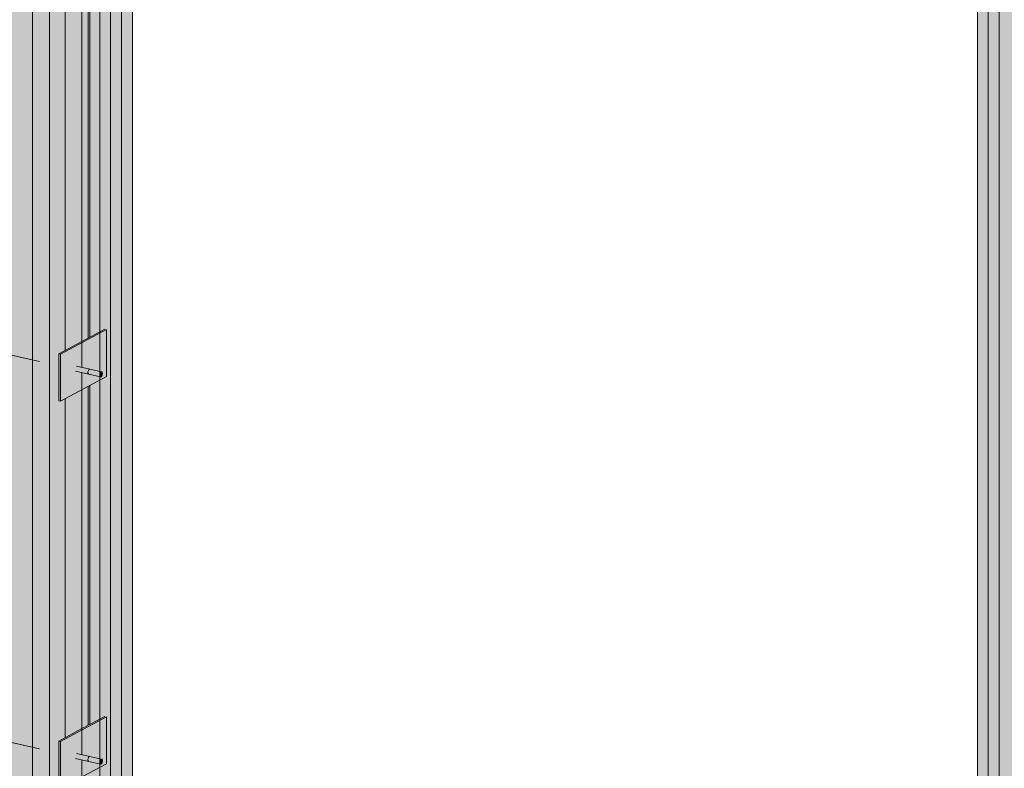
# Model space of a CAD drawing. Header units: millimetres. Extents: x -8351563 to -8343231, y 8501 to 6136062.
# Tile 23 of 42: x -8347214 to -8346229, y 2845741 to 2846489. Entities that reach past the tile are written whole.
import ezdxf

# ---------------------------------------------------------------- set-up
doc = ezdxf.new("R2010")
doc.units = ezdxf.units.MM
for name, color, linetype, lineweight in [('Каркас_Импост', 7, 'Continuous', 18), ('Монтажный зазор', 7, 'Continuous', 18), ('Обобщенные модели', 7, 'Continuous', 18), ('Оборудование', 7, 'Continuous', 18), ('Окна', 7, 'Continuous', 18), ('Остекление', 7, 'Continuous', 18), ('Размеры', 7, 'Continuous', 9), ('Размеры-20', 7, 'Continuous', 9), ('Части', 7, 'Continuous', 18)]:
    doc.layers.add(name, color=color, linetype=linetype, lineweight=lineweight)
doc.styles.add('GOST Common', font='GOST_Common.ttf', dxfattribs={"width": 0.9, "height": 40})
doc.dimstyles.new('ADSK_Основной_2_0', dxfattribs={"dimscale": 304.8, "dimtxt": 40.2286, "dimasz": 0.092782, "dimexe": 0.098425, "dimexo": 0.19685, "dimgap": 0.032808, "dimtad": 1, "dimdec": 0, "dimzin": 0, "dimdsep": 46, "dimtxsty": 'GOST Common', "dimblk1": 'OBLIQUE', "dimblk2": 'OBLIQUE', "dimsah": 1, "dimcen": 0.09, "dimdle": 0.098425, "dimazin": 0, "dimtfac": 1, "dimtdec": 4, "dimtix": 1, "dimtmove": 0, "dimatfit": 3, "dimfxl": 1, "dimtvp": 1, "dimtfill": 1, "dimtolj": 1, "dimtzin": 0, "dimarcsym": 2})

# ---------------------------------------------------------------- blocks, each defined once
blk = doc.blocks.new('okna_rehau_dvupolnoe - 2310х1800 _створка и глухое_-21120295-Схема крепления окна')
at = {"layer": 'Окна', "true_color": 0xbcbfc0, "transparency": 33554483}
h = blk.add_hatch(color=9, dxfattribs=at)
h.paths.add_polyline_path([(-4619014.7, 2845222.27), (-4619014.7, 2845241.05), (-4620911.87, 2845663.06), (-4620911.87, 2847315.39), (-4620569.19, 2847239.16), (-4620569.19, 2847257.94), (-4620928.67, 2847337.9), (-4620928.67, 2845648.02), (-4619021.82, 2845223.85)])
h.paths.add_polyline_path([(-4619014.7, 2846893.38), (-4619014.7, 2846912.15), (-4619469.05, 2847013.22), (-4619469.05, 2847007.83), (-4619472.82, 2847005.82), (-4619472.82, 2846995.28), (-4619021.82, 2846894.96)])
h.paths.add_polyline_path([(-4619509.08, 2847003.35), (-4619509.08, 2847022.12), (-4619999.11, 2847131.13), (-4619999.11, 2847125.73), (-4620002.88, 2847123.72), (-4620002.88, 2847113.19), (-4619567.21, 2847016.28)])
h.paths.add_polyline_path([(-4620039.14, 2847121.25), (-4620039.14, 2847140.03), (-4620529.16, 2847249.03), (-4620529.16, 2847243.64), (-4620532.94, 2847241.63), (-4620532.94, 2847231.09), (-4620112.6, 2847137.59)])
for points in [[(-4620911.87, 2845663.06), (-4620879.32, 2845680.42), (-4620879.32, 2845749.01), (-4620885.53, 2845750.55), (-4620885.9, 2845751.59), (-4620885.8, 2845753), (-4620885.33, 2845754.24), (-4620884.92, 2845754.8), (-4620884.22, 2845755.17), (-4620879.32, 2845754.24), (-4620879.32, 2846136.27), (-4620885.53, 2846137.81), (-4620885.9, 2846138.85), (-4620885.8, 2846140.27), (-4620885.33, 2846141.51), (-4620884.92, 2846142.06), (-4620884.22, 2846142.44), (-4620879.32, 2846141.51), (-4620879.32, 2846523.54), (-4620885.53, 2846525.08), (-4620885.9, 2846526.12), (-4620885.8, 2846527.53), (-4620885.33, 2846528.77), (-4620884.92, 2846529.33), (-4620884.22, 2846529.7), (-4620879.32, 2846528.77), (-4620879.32, 2846910.8), (-4620885.53, 2846912.34), (-4620885.9, 2846913.38), (-4620885.8, 2846914.8), (-4620885.33, 2846916.04), (-4620884.92, 2846916.59), (-4620884.22, 2846916.97), (-4620879.32, 2846916.04), (-4620879.32, 2847298.06), (-4620885.53, 2847299.61), (-4620885.88, 2847300.47), (-4620885.8, 2847302.06), (-4620885.33, 2847303.3), (-4620884.92, 2847303.86), (-4620884.22, 2847304.23), (-4620879.32, 2847303.3), (-4620879.32, 2847316.47), (-4620896.65, 2847320.33), (-4620896.65, 2847322.21), (-4620879.32, 2847331.45), (-4620879.32, 2847332.74), (-4620911.87, 2847315.39), (-4620911.87, 2845680.42)], [(-4620861.47, 2845708.18), (-4620828.92, 2845725.53), (-4620828.92, 2847265.2), (-4620861.47, 2847247.85), (-4620861.47, 2845718.08)]]:
    blk.add_hatch(color=9, dxfattribs=at).paths.add_polyline_path(points)
h = blk.add_hatch(color=9, dxfattribs=at)
h.paths.add_polyline_path([(-4619014.7, 2845241.05), (-4619014.7, 2845285.65), (-4619032.69, 2845289.87), (-4619034.05, 2845290.25), (-4619034.05, 2845305.58), (-4619032.69, 2845306.1), (-4619022.93, 2845303.93), (-4619022.93, 2845334.42), (-4619024.82, 2845334.94), (-4619024.82, 2845340.04), (-4619032.69, 2845341.79), (-4619032.69, 2845346.02), (-4619023.74, 2845350.79), (-4619014.7, 2845348.78), (-4619014.7, 2846008.54), (-4619032.69, 2846012.77), (-4619034.05, 2846013.14), (-4619034.05, 2846028.48), (-4619032.69, 2846029), (-4619022.93, 2846026.82), (-4619022.93, 2846057.31), (-4619024.82, 2846057.83), (-4619024.82, 2846062.94), (-4619032.69, 2846064.69), (-4619032.69, 2846068.91), (-4619023.74, 2846073.69), (-4619014.7, 2846071.68), (-4619014.7, 2846732.43), (-4619032.69, 2846736.65), (-4619034.05, 2846737.02), (-4619034.05, 2846752.36), (-4619032.69, 2846752.88), (-4619022.93, 2846750.71), (-4619022.93, 2846781.19), (-4619024.82, 2846781.71), (-4619024.82, 2846786.82), (-4619032.69, 2846788.57), (-4619032.69, 2846792.8), (-4619023.74, 2846797.57), (-4619014.7, 2846795.56), (-4619014.7, 2846893.38), (-4619472.82, 2846995.28), (-4619472.82, 2846984.81), (-4619473.8, 2846984.29), (-4619509.08, 2846992.13), (-4619509.08, 2847003.35), (-4620002.88, 2847113.19), (-4620002.88, 2847102.71), (-4620003.86, 2847102.19), (-4620039.14, 2847110.04), (-4620039.14, 2847121.25), (-4620532.94, 2847231.09), (-4620532.94, 2847220.62), (-4620533.91, 2847220.1), (-4620569.19, 2847227.94), (-4620569.19, 2847239.16), (-4620911.87, 2847315.39), (-4620911.87, 2845663.06), (-4619021.82, 2845242.63)])
h.paths.add_polyline_path([(-4619055.43, 2845306.44), (-4619933.25, 2845501.7), (-4619933.25, 2847041.37), (-4619055.43, 2846846.11), (-4619055.43, 2845692.55)])
h.paths.add_polyline_path([(-4619983.65, 2845512.91), (-4620861.47, 2845708.18), (-4620861.47, 2847247.85), (-4619983.65, 2847052.58), (-4619983.65, 2845692.55)])
at = {"layer": 'Каркас_Импост', "color": 253, "true_color": 0xaaaaaa}
for p, q in [((-4620911.87, 2845663.06), (-4620911.87, 2847315.39)), ((-4620861.47, 2847247.85), (-4620861.47, 2845708.18)), ((-4620828.92, 2845725.53), (-4620828.92, 2847240.6)), ((-4619983.65, 2845512.91), (-4619983.65, 2847052.58))]:
    blk.add_line(p, q, dxfattribs=at)
at = {"layer": 'Каркас_Импост', "color": 253, "true_color": 0xadaeae}
for p, q in [((-4620879.32, 2846523.54), (-4620879.32, 2846141.35)), ((-4620879.32, 2846136.27), (-4620879.32, 2845754.08)), ((-4620879.32, 2845749.01), (-4620879.32, 2845680.42))]:
    blk.add_line(p, q, dxfattribs=at)
at = {"layer": 'Монтажный зазор', "color": 253, "true_color": 0xaaaaaa}
for p, q in [((-4620928.67, 2847337.9), (-4620928.67, 2845648.02)), ((-4620911.87, 2845663.06), (-4620911.87, 2847315.39))]:
    blk.add_line(p, q, dxfattribs=at)
at = {"layer": 'Монтажный зазор', "color": 253, "true_color": 0xadaeae}
for p, q in [((-4620879.32, 2846523.54), (-4620879.32, 2846141.35)), ((-4620879.32, 2846136.27), (-4620879.32, 2845754.08)), ((-4620879.32, 2845749.01), (-4620879.32, 2845680.42))]:
    blk.add_line(p, q, dxfattribs=at)
at = {"layer": 'Монтажный зазор', "color": 253, "true_color": 0xb0b1b1}
for p, q in [((-4620896.12, 2846158.57), (-4620896.12, 2846497.62)), ((-4620896.12, 2845771.3), (-4620896.12, 2846110.36))]:
    blk.add_line(p, q, dxfattribs=at)
at = {"layer": 'Остекление', "color": 253, "true_color": 0xaaaaaa}
for p, q in [((-4620850.62, 2847245.43), (-4620850.62, 2845713.96)), ((-4620839.77, 2845719.75), (-4620839.77, 2847243.02))]:
    blk.add_line(p, q, dxfattribs=at)
at = {"layer": 'Остекление', "color": 253, "true_color": 0xadaeae}
for p, q in [((-4619961.95, 2847064.15), (-4619961.95, 2845524.48)), ((-4619972.8, 2845518.7), (-4619972.8, 2847058.37))]:
    blk.add_line(p, q, dxfattribs=at)
blk = doc.blocks.new('Саморез HW5-R - 5_5х32-V91-Схема крепления окна')
at = {"layer": 'Оборудование', "true_color": 0xff0080}
for points in [[(-4620872.65, 2846134.79), (-4620873.15, 2846135.38), (-4620873.33, 2846136.46), (-4620873.15, 2846137.73), (-4620872.65, 2846138.85), (-4620871.97, 2846139.53), (-4620884.57, 2846142.33), (-4620885.25, 2846141.66), (-4620885.75, 2846140.53), (-4620885.89, 2846138.75), (-4620885.75, 2846138.18), (-4620885.25, 2846137.59), (-4620872.93, 2846134.85)], [(-4620871.97, 2846139.53), (-4620871.62, 2846139.64), (-4620876.15, 2846140.46)], [(-4620860.89, 2846132.17), (-4620861.39, 2846132.77), (-4620861.57, 2846133.84), (-4620861.39, 2846135.11), (-4620860.89, 2846136.24), (-4620860.21, 2846136.91), (-4620871.97, 2846139.53), (-4620872.65, 2846138.85), (-4620873.15, 2846137.73), (-4620873.33, 2846136.46), (-4620873.15, 2846135.38), (-4620872.65, 2846134.79), (-4620861.47, 2846132.3)], [(-4620860.56, 2846132.11), (-4620860.21, 2846132.22), (-4620859.37, 2846134.38), (-4620860.21, 2846136.91), (-4620860.89, 2846136.24), (-4620861.47, 2846134.72), (-4620861.57, 2846133.84), (-4620861.39, 2846132.77), (-4620860.89, 2846132.17)], [(-4620860.21, 2846136.91), (-4620859.86, 2846137.02), (-4620861.47, 2846137.19)], [(-4620860.21, 2846132.22), (-4620859.53, 2846132.89), (-4620859.04, 2846134.02), (-4620858.86, 2846135.29), (-4620859.04, 2846136.37), (-4620859.53, 2846136.96), (-4620860.21, 2846136.91), (-4620859.37, 2846134.38)]]:
    blk.add_hatch(color=230, dxfattribs=at).paths.add_polyline_path(points)
at = {"layer": 'Оборудование', "color": 250, "true_color": 0x252626}
for p, q in [((-4620885.9, 2846137.72), (-4620872.52, 2846134.74)), ((-4620871.43, 2846139.62), (-4620884.81, 2846142.6)), ((-4620859.67, 2846137.01), (-4620871.43, 2846139.62)), ((-4620872.52, 2846134.74), (-4620860.76, 2846132.13))]:
    blk.add_line(p, q, dxfattribs=at)
for points in [[(-4620872.52, 2846134.74, 0), (-4620872.65, 2846134.79, 0), (-4620872.93, 2846135.01, 0), (-4620873.15, 2846135.38, 0), (-4620873.28, 2846135.88, 0), (-4620873.33, 2846136.46, 0), (-4620873.28, 2846137.09, 0), (-4620873.15, 2846137.73, 0), (-4620872.93, 2846138.33, 0), (-4620872.65, 2846138.85, 0), (-4620872.32, 2846139.26, 0), (-4620871.97, 2846139.53, 0)], [(-4620871.97, 2846139.53, 0), (-4620872.32, 2846139.26, 0), (-4620872.65, 2846138.85, 0), (-4620872.93, 2846138.33, 0), (-4620873.15, 2846137.73, 0), (-4620873.28, 2846137.09, 0), (-4620873.33, 2846136.46, 0), (-4620873.28, 2846135.88, 0), (-4620873.15, 2846135.38, 0), (-4620872.93, 2846135.01, 0), (-4620872.65, 2846134.79, 0), (-4620872.52, 2846134.74, 0)], [(-4620871.97, 2846139.53, 0), (-4620871.62, 2846139.64, 0), (-4620871.29, 2846139.58, 0)], [(-4620871.29, 2846139.58, 0), (-4620871.62, 2846139.64, 0), (-4620871.97, 2846139.53, 0)], [(-4620861.52, 2846133.26, 0), (-4620861.57, 2846133.84, 0), (-4620861.52, 2846134.47, 0), (-4620861.39, 2846135.11, 0), (-4620861.17, 2846135.71, 0), (-4620860.89, 2846136.24, 0), (-4620860.56, 2846136.65, 0), (-4620860.21, 2846136.91, 0)], [(-4620860.21, 2846136.91, 0), (-4620859.86, 2846137.02, 0), (-4620859.53, 2846136.96, 0), (-4620859.25, 2846136.74, 0), (-4620859.04, 2846136.37, 0), (-4620858.9, 2846135.87, 0), (-4620858.86, 2846135.29, 0), (-4620858.9, 2846134.66, 0), (-4620859.04, 2846134.02, 0), (-4620859.25, 2846133.42, 0), (-4620859.53, 2846132.89, 0), (-4620859.86, 2846132.49, 0), (-4620860.21, 2846132.22, 0)], [(-4620860.21, 2846132.22, 0), (-4620860.56, 2846132.11, 0), (-4620860.89, 2846132.17, 0), (-4620861.17, 2846132.39, 0), (-4620861.39, 2846132.77, 0), (-4620861.48, 2846133.06, 0)]]:
    blk.add_polyline3d(points, dxfattribs=at)
blk = doc.blocks.new('HILTI_s_СПК_Пластина крепежная - HILTI_s_СПК_Пластина крепежная-V89-Схема крепления окна')
at = {"layer": 'Обобщенные модели', "true_color": 0xff0080}
for points in [[(-4620879.32, 2846940.79), (-4620854.74, 2846953.97), (-4620856.41, 2846954.27), (-4620879.32, 2846942.06), (-4620879.32, 2846941.44)], [(-4620900.85, 2846929.31), (-4620879.32, 2846940.79), (-4620879.32, 2846942.06), (-4620902.53, 2846929.68)], [(-4620900.85, 2846882.36), (-4620900.85, 2846929.31), (-4620902.53, 2846929.68), (-4620902.53, 2846882.74)]]:
    blk.add_hatch(color=230, dxfattribs=at).paths.add_polyline_path(points)
h = blk.add_hatch(color=230, dxfattribs=at)
h.paths.add_polyline_path([(-4620900.85, 2846882.36), (-4620854.73, 2846907.02), (-4620854.73, 2846953.9), (-4620900.85, 2846929.31), (-4620900.85, 2846892.48)])
h.paths.add_polyline_path([(-4620860.56, 2846906.64), (-4620865.78, 2846907.79), (-4620885.53, 2846912.34), (-4620885.9, 2846913.38), (-4620885.8, 2846914.8), (-4620885.33, 2846916.04), (-4620884.92, 2846916.59), (-4620884.22, 2846916.97), (-4620859.2, 2846911.17), (-4620858.89, 2846910.24), (-4620858.99, 2846908.77), (-4620859.37, 2846907.73), (-4620859.98, 2846906.92), (-4620860.37, 2846906.7)])
at = {"layer": 'Обобщенные модели', "color": 250, "true_color": 0x252626}
for p, q in [((-4620856.41, 2846954.27), (-4620879.32, 2846942.06)), ((-4620900.85, 2846929.31), (-4620854.73, 2846953.9)), ((-4620854.73, 2846906.95), (-4620854.73, 2846953.9)), ((-4620900.85, 2846882.36), (-4620900.85, 2846929.31)), ((-4620854.73, 2846906.95), (-4620900.85, 2846882.36))]:
    blk.add_line(p, q, dxfattribs=at)
at = {"layer": 'Обобщенные модели', "color": 250, "true_color": 0x434444}
for p, q in [((-4620879.32, 2846942.06), (-4620902.53, 2846929.68)), ((-4620902.53, 2846929.68), (-4620900.85, 2846929.31)), ((-4620902.53, 2846882.74), (-4620902.53, 2846929.68)), ((-4620900.85, 2846882.36), (-4620902.53, 2846882.74))]:
    blk.add_line(p, q, dxfattribs=at)
blk = doc.blocks.new('Саморез HW5-R - 5_5х32-V94-Схема крепления окна')
at = {"layer": 'Оборудование', "true_color": 0xff0080}
for points in [[(-4620872.65, 2845747.52), (-4620873.15, 2845748.12), (-4620873.33, 2845749.19), (-4620873.15, 2845750.46), (-4620872.65, 2845751.59), (-4620871.97, 2845752.26), (-4620884.57, 2845755.07), (-4620885.25, 2845754.39), (-4620885.75, 2845753.27), (-4620885.89, 2845751.48), (-4620885.75, 2845750.92), (-4620885.25, 2845750.33), (-4620872.93, 2845747.59)], [(-4620871.97, 2845752.26), (-4620871.62, 2845752.37), (-4620876.15, 2845753.19)], [(-4620860.89, 2845744.91), (-4620861.39, 2845745.5), (-4620861.57, 2845746.58), (-4620861.39, 2845747.85), (-4620860.89, 2845748.97), (-4620860.21, 2845749.65), (-4620871.97, 2845752.26), (-4620872.65, 2845751.59), (-4620873.15, 2845750.46), (-4620873.33, 2845749.19), (-4620873.15, 2845748.12), (-4620872.65, 2845747.52), (-4620861.47, 2845745.04)], [(-4620860.56, 2845744.85), (-4620860.21, 2845744.95), (-4620859.37, 2845747.11), (-4620860.21, 2845749.65), (-4620860.89, 2845748.97), (-4620861.47, 2845747.45), (-4620861.57, 2845746.58), (-4620861.39, 2845745.5), (-4620860.89, 2845744.91)], [(-4620860.21, 2845749.65), (-4620859.86, 2845749.76), (-4620861.47, 2845749.93)], [(-4620860.21, 2845744.95), (-4620859.53, 2845745.63), (-4620859.04, 2845746.75), (-4620858.86, 2845748.02), (-4620859.04, 2845749.1), (-4620859.53, 2845749.7), (-4620860.21, 2845749.65), (-4620859.37, 2845747.11)]]:
    blk.add_hatch(color=230, dxfattribs=at).paths.add_polyline_path(points)
at = {"layer": 'Оборудование', "color": 250, "true_color": 0x252626}
for p, q in [((-4620871.43, 2845752.36), (-4620884.81, 2845755.33)), ((-4620885.9, 2845750.45), (-4620872.52, 2845747.48)), ((-4620872.52, 2845747.48), (-4620860.76, 2845744.86)), ((-4620859.67, 2845749.74), (-4620871.43, 2845752.36))]:
    blk.add_line(p, q, dxfattribs=at)
for points in [[(-4620872.52, 2845747.48, 0), (-4620872.65, 2845747.52, 0), (-4620872.93, 2845747.75, 0), (-4620873.15, 2845748.12, 0), (-4620873.28, 2845748.61, 0), (-4620873.33, 2845749.19, 0), (-4620873.28, 2845749.83, 0), (-4620873.15, 2845750.46, 0), (-4620872.93, 2845751.07, 0), (-4620872.65, 2845751.59, 0), (-4620872.32, 2845752, 0), (-4620871.97, 2845752.26, 0)], [(-4620871.97, 2845752.26, 0), (-4620872.32, 2845752, 0), (-4620872.65, 2845751.59, 0), (-4620872.93, 2845751.07, 0), (-4620873.15, 2845750.46, 0), (-4620873.28, 2845749.83, 0), (-4620873.33, 2845749.19, 0), (-4620873.28, 2845748.61, 0), (-4620873.15, 2845748.12, 0), (-4620872.93, 2845747.75, 0), (-4620872.65, 2845747.52, 0), (-4620872.52, 2845747.48, 0)], [(-4620871.97, 2845752.26, 0), (-4620871.62, 2845752.37, 0), (-4620871.29, 2845752.31, 0)], [(-4620871.29, 2845752.31, 0), (-4620871.62, 2845752.37, 0), (-4620871.97, 2845752.26, 0)], [(-4620861.52, 2845746, 0), (-4620861.57, 2845746.58, 0), (-4620861.52, 2845747.21, 0), (-4620861.39, 2845747.85, 0), (-4620861.17, 2845748.45, 0), (-4620860.89, 2845748.97, 0), (-4620860.56, 2845749.38, 0), (-4620860.21, 2845749.65, 0)], [(-4620860.21, 2845744.95, 0), (-4620860.56, 2845744.85, 0), (-4620860.89, 2845744.91, 0), (-4620861.17, 2845745.13, 0), (-4620861.39, 2845745.5, 0), (-4620861.48, 2845745.79, 0)], [(-4620860.21, 2845749.65, 0), (-4620859.86, 2845749.76, 0), (-4620859.53, 2845749.7, 0), (-4620859.25, 2845749.47, 0), (-4620859.04, 2845749.1, 0), (-4620858.9, 2845748.61, 0), (-4620858.86, 2845748.02, 0), (-4620858.9, 2845747.39, 0), (-4620859.04, 2845746.75, 0), (-4620859.25, 2845746.15, 0), (-4620859.53, 2845745.63, 0), (-4620859.86, 2845745.22, 0), (-4620860.21, 2845744.95, 0)]]:
    blk.add_polyline3d(points, dxfattribs=at)
blk = doc.blocks.new('HILTI_s_СПК_Профиль 97х157 - Профиль для окна на выносе-21151142-Схема крепления окна')
at = {"layer": 'Обобщенные модели', "true_color": 0xff0080}
h = blk.add_hatch(color=230, dxfattribs=at)
h.paths.add_polyline_path([(-4620905.94, 2845509.93), (-4620873.69, 2845527.12), (-4620873.69, 2845566.37), (-4620914.94, 2845575.54), (-4620914.94, 2845611.19), (-4620925.98, 2845605.3), (-4620928.5, 2845605.86), (-4620928.67, 2847337.9), (-4620896.12, 2847355.26), (-4620873.69, 2847350.27), (-4620873.69, 2847411.15), (-4620954.52, 2847429.13), (-4620954.52, 2845520.74), (-4620913.85, 2845511.69)])
h.paths.add_polyline_path([(-4620873.69, 2847474.29), (-4620873.69, 2847648.86), (-4620954.52, 2847605.76), (-4620954.52, 2847492.26), (-4620876.15, 2847474.83)])
h = blk.add_hatch(color=230, dxfattribs=at)
h.paths.add_polyline_path([(-4620928.5, 2845647.98), (-4620928.5, 2845657.5), (-4620913.74, 2845665.37), (-4620913.74, 2845688.84), (-4620911.87, 2845689.84), (-4620911.87, 2847315.39), (-4620879.32, 2847332.74), (-4620877.6, 2847332.36), (-4620873.69, 2847334.45), (-4620873.69, 2847350.27), (-4620896.12, 2847355.26), (-4620928.67, 2847337.9), (-4620928.67, 2845648.02)])
h.paths.add_polyline_path([(-4620875.12, 2845679.48), (-4620873.69, 2845680.42), (-4620873.69, 2845735.05), (-4620879.32, 2845732.05), (-4620879.32, 2845680.42), (-4620876.15, 2845679.71)])
h.paths.add_polyline_path([(-4620879.32, 2845780.26), (-4620873.69, 2845783.26), (-4620873.69, 2846122.32), (-4620879.32, 2846119.32), (-4620879.32, 2845792.1)])
h.paths.add_polyline_path([(-4620879.32, 2846167.53), (-4620873.69, 2846170.53), (-4620873.79, 2846509.53), (-4620879.32, 2846506.58), (-4620879.32, 2846179.37)])
h.paths.add_polyline_path([(-4620879.32, 2846554.79), (-4620873.69, 2846557.79), (-4620873.69, 2846896.84), (-4620879.32, 2846893.85), (-4620879.32, 2846560.59)])
h.paths.add_polyline_path([(-4620879.32, 2846942.06), (-4620873.69, 2846945.06), (-4620873.69, 2847284.11), (-4620879.32, 2847281.11), (-4620879.32, 2846953.9)])
h = blk.add_hatch(color=230, dxfattribs=at)
h.paths.add_polyline_path([(-4620873.69, 2845680.24), (-4620873.06, 2845680.58), (-4620873.29, 2845735.26), (-4620873.69, 2845735.05), (-4620873.69, 2845680.35)])
h.paths.add_polyline_path([(-4620873.69, 2845783.26), (-4620873.06, 2845783.6), (-4620873.25, 2846122.55), (-4620873.69, 2846122.32), (-4620873.69, 2845792.1)])
h.paths.add_polyline_path([(-4620873.69, 2846170.53), (-4620873.06, 2846170.86), (-4620873.25, 2846509.82), (-4620873.69, 2846509.53), (-4620873.69, 2846177.63)])
h.paths.add_polyline_path([(-4620873.69, 2846557.79), (-4620873.06, 2846558.13), (-4620873.25, 2846897.08), (-4620873.69, 2846896.84), (-4620873.69, 2846560.59)])
h.paths.add_polyline_path([(-4620873.69, 2846945.06), (-4620873.06, 2846945.39), (-4620873.25, 2847284.35), (-4620873.69, 2847284.11), (-4620873.69, 2846953.9)])
h.paths.add_polyline_path([(-4620873.69, 2847334.45), (-4620873.06, 2847334.78), (-4620873.25, 2847350.17), (-4620873.69, 2847350.27), (-4620873.69, 2847341.16)])
h = blk.add_hatch(color=230, dxfattribs=at)
h.paths.add_polyline_path([(-4620877.06, 2845678.45), (-4620875.12, 2845679.48), (-4620879.32, 2845680.42), (-4620879.32, 2845732.05), (-4620900.85, 2845720.57), (-4620902.53, 2845720.94), (-4620902.53, 2845767.89), (-4620879.32, 2845780.26), (-4620879.32, 2846119.32), (-4620900.85, 2846107.83), (-4620902.53, 2846108.21), (-4620902.53, 2846155.15), (-4620879.32, 2846167.53), (-4620879.32, 2846506.58), (-4620900.85, 2846495.1), (-4620902.53, 2846495.47), (-4620902.53, 2846542.41), (-4620879.32, 2846554.79), (-4620879.32, 2846893.85), (-4620900.85, 2846882.36), (-4620902.53, 2846882.74), (-4620902.53, 2846929.68), (-4620879.32, 2846942.06), (-4620879.32, 2847281.11), (-4620900.85, 2847269.63), (-4620902.53, 2847270), (-4620902.53, 2847313.31), (-4620911.87, 2847315.39), (-4620911.87, 2845689.84), (-4620889, 2845702.03), (-4620886.48, 2845701.47), (-4620886.48, 2845679.9), (-4620885.64, 2845680.35), (-4620879.32, 2845678.95)])
h.paths.add_polyline_path([(-4620879.32, 2847331.45), (-4620877.6, 2847332.36), (-4620879.32, 2847332.74)])
at = {"layer": 'Обобщенные модели', "color": 250, "true_color": 0x252626}
for p, q in [((-4620873.06, 2846170.87), (-4620873.06, 2846509.92)), ((-4620873.06, 2845783.6), (-4620873.06, 2846122.65))]:
    blk.add_line(p, q, dxfattribs=at)
blk = doc.blocks.new('DIMBLOCK16-Схема крепления окна')
at = {"layer": 'Размеры-20', "lineweight": 18}
for p, q in [((-8347814.86, 2846672.84), (-8347826.74, 2846688.76)), ((-8347814.86, 2846672.84), (-8347802.98, 2846656.93)), ((-8347814.86, 2846285.58), (-8347826.74, 2846301.5)), ((-8347814.86, 2846285.58), (-8347802.98, 2846269.66))]:
    blk.add_line(p, q, dxfattribs=at)
at = {"layer": 'Размеры-20'}
for p, q in [((-8347193.77, 2846534.69), (-8347840.06, 2846678.45)), ((-8347814.86, 2846672.84), (-8347814.86, 2846285.58)), ((-8347814.86, 2846672.84), (-8347193.77, 2846534.69)), ((-8347193.77, 2846147.42), (-8347840.06, 2846291.18)), ((-8347814.86, 2846285.58), (-8347193.77, 2846147.42))]:
    blk.add_line(p, q, dxfattribs=at)
at = {"layer": 'Размеры-20', "color": 0, "insert": (-8347875.54, 2846445.28), "char_height": 40, "width": 85.9119, "attachment_point": 1, "rotation": 90, "line_spacing_factor": 1.022761, "style": 'GOST Common', "bg_fill": 3, "box_fill_scale": 1.25, "bg_fill_color": 256, "bg_fill_true_color": 13158600, "bg_fill_transparency": 0}
blk.add_mtext('413', dxfattribs=at)
blk = doc.blocks.new('_Oblique')
at = {"color": 0, "linetype": 'ByBlock', "lineweight": -2}
blk.add_line((-0.5, -0.5), (0.5, 0.5), dxfattribs=at)
blk = doc.blocks.new('DIMBLOCK17-Схема крепления окна')
at = {"layer": 'Размеры-20', "lineweight": 18}
for p, q in [((-8347814.86, 2846285.58), (-8347826.74, 2846301.5)), ((-8347814.86, 2846285.58), (-8347802.98, 2846269.66)), ((-8347814.86, 2845898.31), (-8347826.74, 2845914.23)), ((-8347814.86, 2845898.31), (-8347802.98, 2845882.4))]:
    blk.add_line(p, q, dxfattribs=at)
at = {"layer": 'Размеры-20'}
for p, q in [((-8347193.77, 2846147.42), (-8347840.06, 2846291.18)), ((-8347814.86, 2846285.58), (-8347814.86, 2845870.15)), ((-8347814.86, 2846285.58), (-8347193.77, 2846147.42)), ((-8347193.77, 2845760.16), (-8347840.06, 2845903.92)), ((-8347814.86, 2845898.31), (-8347193.77, 2845760.16))]:
    blk.add_line(p, q, dxfattribs=at)
at = {"layer": 'Размеры-20', "color": 0, "insert": (-8347875.54, 2846058.02), "char_height": 40, "width": 85.9119, "attachment_point": 1, "rotation": 90, "line_spacing_factor": 1.022761, "style": 'GOST Common', "bg_fill": 3, "box_fill_scale": 1.25, "bg_fill_color": 256, "bg_fill_true_color": 13158600, "bg_fill_transparency": 0}
blk.add_mtext('413', dxfattribs=at)

msp = doc.modelspace()

# ---------------------------------------------------------------- linework, layer by layer
at = {"layer": 'Части', "color": 253, "true_color": 0xadaeae}
for p, q in [((-8347143.2, 2846171.82), (-8347143.2, 2846510.87)), ((-8347143.2, 2845784.55), (-8347143.2, 2846123.61))]:
    msp.add_line(p, q, dxfattribs=at)

# ---------------------------------------------------------------- block references
at = {"layer": 'Монтажный зазор', "color": 253, "true_color": 0xadaeae}
msp.add_blockref('okna_rehau_dvupolnoe - 2310х1800 _створка и глухое_-21120295-Схема крепления окна', (-3726271.93, 0), dxfattribs=at)
at = {"layer": 'Обобщенные модели'}
msp.add_blockref('HILTI_s_СПК_Профиль 97х157 - Профиль для окна на выносе-21151142-Схема крепления окна', (-3726271.93, 0), dxfattribs=at)
at = {"layer": 'Обобщенные модели', "color": 250, "true_color": 0x252626}
for p in [(-3726271.93, -774.53), (-3726271.93, -1161.79)]:
    msp.add_blockref('HILTI_s_СПК_Пластина крепежная - HILTI_s_СПК_Пластина крепежная-V89-Схема крепления окна', p, dxfattribs=at)
at = {"layer": 'Оборудование'}
for name in ['Саморез HW5-R - 5_5х32-V91-Схема крепления окна', 'Саморез HW5-R - 5_5х32-V94-Схема крепления окна']:
    msp.add_blockref(name, (-3726271.93, 0), dxfattribs=at)

# ---------------------------------------------------------------- next in the draw order: dimensions: what is measured, and where the dimension line sits
at = {"layer": 'Размеры'}
dim = msp.add_linear_dim(base=(-8347814.86, 2846136.21), p1=(-8347143.37, 2846523.48), p2=(-8347143.37, 2846136.21), angle=270, dimstyle='ADSK_Основной_2_0', override={"dimpost": '<>', "dimfxl": 387.264552}, dxfattribs=at)
dim.commit()
dim.dimension.update_dxf_attribs({"geometry": 'DIMBLOCK16-Схема крепления окна', "text_midpoint": (-8347844.86, 2846329.84)})

# ---------------------------------------------------------------- next in the draw order: dimensions: what is measured, and where the dimension line sits
dim = msp.add_linear_dim(base=(-8347814.86, 2845748.95), p1=(-8347143.37, 2846136.21), p2=(-8347143.37, 2845748.95), angle=270, dimstyle='ADSK_Основной_2_0', override={"dimpost": '<>', "dimfxl": 387.264552}, dxfattribs=at)
dim.commit()
dim.dimension.update_dxf_attribs({"geometry": 'DIMBLOCK17-Схема крепления окна', "text_midpoint": (-8347844.86, 2845942.58)})

doc.saveas('drawing.dxf')
